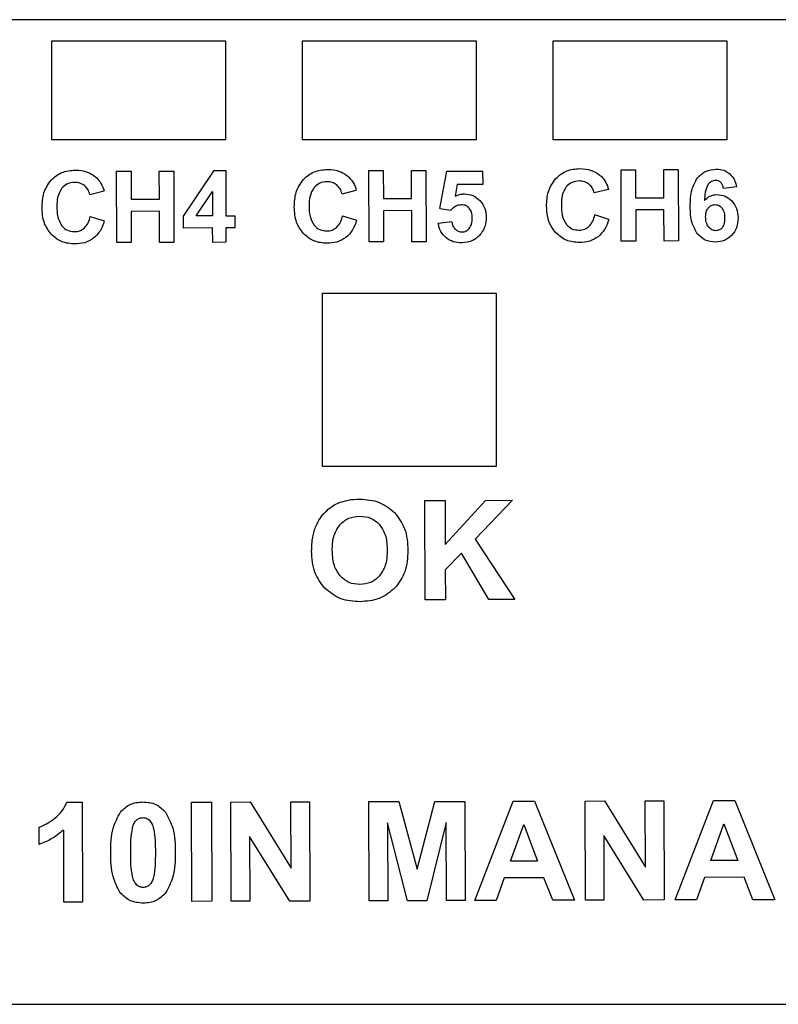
# Model space of a CAD drawing. Header units: millimetres. Extents: x -109 to 103, y 0 to 40.
# Tile 3 of 4: x -21 to 10, y 0 to 40. Entities that reach past the tile are written whole.
import ezdxf

# ---------------------------------------------------------------- set-up
doc = ezdxf.new("R2010")
doc.units = ezdxf.units.MM
doc.layers.get('0').update_dxf_attribs({"linetype": 'CONTINUOUS'})

msp = doc.modelspace()

# ---------------------------------------------------------------- linework, layer by layer
for p, q in [((102.618, 39.9), (-108.596, 39.9)), ((-3.902, 32.288), (-3.623, 33.787)), ((-3.623, 33.787), (-2.163, 33.792)), ((-2.162, 33.275), (-2.163, 33.792)), ((-18.011, 32.857), (-17.435, 32.996)), ((-7.844, 32.883), (-7.269, 33.022)), ((-3.203, 33.272), (-3.288, 32.783)), ((-3.203, 33.272), (-2.162, 33.275)), ((2.898, 33.055), (2.322, 32.916)), ((8.058, 33.159), (7.524, 33.098)), ((-3.902, 32.288), (-3.453, 32.224)), ((-17.988, 31.967), (-17.424, 31.79)), ((-7.822, 31.993), (-7.258, 31.816)), ((2.909, 31.849), (2.345, 32.026)), ((-3.417, 31.745), (-3.967, 31.686)), ((-18.934, 8.353), (-18.312, 8.354)), ((-18.312, 8.354), (-18.3, 4.338)), ((-20.066, 7.337), (-20.064, 6.641)), ((-19.075, 7.225), (-19.067, 4.336)), ((-19.067, 4.336), (-18.3, 4.338)), ((-107.096, 0.2), (101.118, 0.2))]:
    msp.add_line(p, q)
for points in [[(-19.539, 35.053), (-19.539, 39.053), (-12.539, 39.053), (-12.539, 35.053)], [(-9.439, 35.053), (-9.439, 39.053), (-2.439, 39.053), (-2.439, 35.053)], [(0.661, 35.053), (0.661, 39.053), (7.661, 39.053), (7.661, 35.053)], [(-16.339, 30.913), (-16.921, 30.911), (-16.929, 33.791), (-16.347, 33.793), (-16.344, 32.659), (-15.205, 32.663), (-15.208, 33.796), (-14.626, 33.798), (-14.618, 30.918), (-15.2, 30.916), (-15.203, 32.175), (-16.343, 32.172)], [(-14.237, 31.498), (-14.238, 31.982), (-12.994, 33.814), (-12.53, 33.816), (-12.525, 31.989), (-12.167, 31.99), (-12.166, 31.504), (-12.524, 31.503), (-12.522, 30.924), (-13.056, 30.922), (-13.058, 31.502)], [(-6.173, 30.939), (-6.754, 30.938), (-6.762, 33.818), (-6.181, 33.819), (-6.178, 32.686), (-5.038, 32.689), (-5.041, 33.823), (-4.46, 33.824), (-4.452, 30.944), (-5.033, 30.943), (-5.037, 32.202), (-6.176, 32.199)], [(5.133, 30.976), (5.13, 32.235), (3.99, 32.232), (3.994, 30.972), (3.412, 30.971), (3.404, 33.851), (3.986, 33.852), (3.989, 32.719), (5.128, 32.722), (5.125, 33.856), (5.706, 33.857), (5.715, 30.977)], [(-13.059, 31.987), (-13.721, 31.985), (-13.062, 32.971)], [(-1.63, 28.88), (-1.63, 21.88), (-8.63, 21.88), (-8.63, 28.88)], [(-2.062, 20.519), (-0.976, 20.523), (-2.477, 18.96), (-0.881, 16.523), (-1.926, 16.52), (-3.031, 18.393), (-3.684, 17.723), (-3.68, 16.514), (-4.488, 16.511), (-4.501, 20.511), (-3.693, 20.514), (-3.687, 18.738)], [(-13.094, 4.353), (-13.902, 4.351), (-13.913, 8.351), (-13.106, 8.353)], [(-9.155, 8.365), (-9.143, 4.365), (-9.954, 4.362), (-11.574, 6.966), (-11.566, 4.358), (-12.317, 4.355), (-12.328, 8.355), (-11.542, 8.358), (-9.898, 5.691), (-9.905, 8.362)], [(-3.635, 4.381), (-3.644, 7.529), (-4.429, 4.378), (-5.206, 4.376), (-6.007, 7.522), (-5.997, 4.374), (-6.748, 4.372), (-6.759, 8.372), (-5.551, 8.375), (-4.817, 5.649), (-4.107, 8.379), (-2.896, 8.383), (-2.884, 4.383)], [(-1.304, 5.296), (-1.632, 4.386), (-2.489, 4.384), (-0.942, 8.388), (-0.088, 8.391), (1.525, 4.396), (0.646, 4.393), (0.295, 5.301)], [(2.704, 7.007), (2.712, 4.399), (1.962, 4.397), (1.95, 8.397), (2.736, 8.399), (4.381, 5.733), (4.373, 8.404), (5.123, 8.406), (5.135, 4.406), (4.325, 4.404)], [(8.366, 5.324), (6.767, 5.319), (6.439, 4.41), (5.582, 4.407), (7.129, 8.412), (7.983, 8.414), (9.596, 4.419), (8.717, 4.416)], [(0.033, 5.974), (-1.058, 5.971), (-0.522, 7.456)], [(7.549, 7.48), (8.104, 5.997), (7.013, 5.994)]]:
    msp.add_lwpolyline(points, close=True)
for points in [[(-19.137, 33.734), (-18.971, 33.805), (-18.781, 33.82), (-18.591, 33.835)], [(-9.4, 33.461), (-9.264, 33.578), (-9.128, 33.694), (-8.971, 33.761)], [(-8.971, 33.761), (-8.804, 33.832), (-8.614, 33.847), (-8.425, 33.862)], [(0.767, 33.494), (0.91, 33.617), (1.039, 33.727), (1.196, 33.794)], [(6.479, 33.522), (6.585, 33.624), (6.69, 33.726), (6.815, 33.785)], [(6.815, 33.785), (6.942, 33.844), (7.091, 33.859), (7.239, 33.873)], [(-19.566, 33.435), (-19.43, 33.551), (-19.294, 33.667), (-19.137, 33.734)], [(-8.453, 33.365), (-8.554, 33.356), (-8.655, 33.346), (-8.742, 33.307)], [(1.714, 33.398), (1.613, 33.388), (1.512, 33.379), (1.424, 33.339)], [(7.207, 33.42), (7.147, 33.411), (7.093, 33.404), (7.045, 33.38)], [(-18.909, 33.28), (-18.994, 33.241), (-19.064, 33.176), (-19.138, 33.107)], [(-8.742, 33.307), (-8.827, 33.268), (-8.899, 33.201), (-8.972, 33.133)], [(1.424, 33.339), (1.339, 33.301), (1.267, 33.234), (1.195, 33.166)], [(6.761, 32.607), (6.833, 32.678), (6.905, 32.749), (6.992, 32.79)], [(6.992, 32.79), (7.076, 32.83), (7.175, 32.841), (7.273, 32.852)], [(7.273, 32.852), (7.385, 32.841), (7.496, 32.83), (7.594, 32.787)], [(7.594, 32.787), (7.695, 32.744), (7.78, 32.667), (7.866, 32.59)], [(-3.028, 32.436), (-3.112, 32.424), (-3.185, 32.414), (-3.253, 32.382)], [(-2.855, 32.403), (-2.907, 32.426), (-2.968, 32.431), (-3.028, 32.436)], [(-2.718, 32.304), (-2.761, 32.342), (-2.805, 32.381), (-2.855, 32.403)], [(-19.137, 31.584), (-19.065, 31.517), (-18.994, 31.45), (-18.91, 31.411)], [(-18.91, 31.411), (-18.824, 31.372), (-18.725, 31.363), (-18.625, 31.354)], [(-8.97, 31.611), (-8.898, 31.542), (-8.828, 31.476), (-8.744, 31.438)], [(-3.009, 31.341), (-2.951, 31.348), (-2.897, 31.354), (-2.849, 31.377)], [(1.196, 31.644), (1.267, 31.576), (1.339, 31.509), (1.423, 31.471)], [(1.423, 31.471), (1.509, 31.432), (1.608, 31.423), (1.708, 31.414)], [(-19.141, 30.953), (-19.295, 31.018), (-19.424, 31.129), (-19.562, 31.246)], [(-8.974, 30.98), (-9.128, 31.045), (-9.257, 31.155), (-9.395, 31.273)], [(1.192, 31.013), (1.038, 31.078), (0.909, 31.188), (0.771, 31.306)], [(7.192, 30.932), (7.053, 30.946), (6.914, 30.96), (6.795, 31.016)], [(7.562, 31), (7.449, 30.953), (7.321, 30.943), (7.192, 30.932)], [(7.857, 31.202), (7.764, 31.123), (7.67, 31.045), (7.562, 31)], [(-7.141, 20.57), (-6.865, 20.552), (-6.589, 20.535), (-6.345, 20.436)], [(-6.345, 20.436), (-6.121, 20.345), (-5.923, 20.186), (-5.725, 20.027)], [(-7.117, 16.434), (-7.382, 16.45), (-7.648, 16.467), (-7.885, 16.555)], [(-6.354, 16.562), (-6.589, 16.472), (-6.853, 16.453), (-7.117, 16.434)], [(-16.387, 8.258), (-16.232, 8.331), (-16.051, 8.346), (-15.87, 8.361)], [(-15.87, 8.361), (-15.688, 8.347), (-15.507, 8.332), (-15.352, 8.259)], [(-16.775, 7.95), (-16.653, 8.069), (-16.532, 8.189), (-16.387, 8.258)], [(-15.352, 8.259), (-15.205, 8.191), (-15.083, 8.07), (-14.96, 7.949)], [(-16.386, 4.388), (-16.542, 4.462), (-16.671, 4.592), (-16.801, 4.723)], [(-15.341, 4.381), (-15.496, 4.308), (-15.677, 4.292), (-15.858, 4.277)], [(-14.953, 4.689), (-15.075, 4.569), (-15.196, 4.449), (-15.341, 4.381)]]:
    msp.add_open_spline(points, degree=3)
for points, knots in [([(-18.591, 33.835), (-18.426, 33.825), (-18.108, 33.806), (-17.854, 33.616), (-17.732, 33.525)], [0, 0, 0, 0, 0.0539088, 0.1034765, 0.1034765, 0.1034765, 0.1034765]), ([(-8.425, 33.862), (-8.259, 33.852), (-7.942, 33.832), (-7.687, 33.643), (-7.565, 33.552)], [0, 0, 0, 0, 0.0539088, 0.1034765, 0.1034765, 0.1034765, 0.1034765]), ([(1.196, 33.794), (1.2, 33.796), (1.205, 33.798), (1.373, 33.866), (1.558, 33.88), (1.742, 33.895)], [-0.06350561, -0.06350561, -0.06350561, -0.06350561, -0.06164864, -0.06164864, 0, 0, 0, 0]), ([(1.742, 33.895), (1.901, 33.885), (2.059, 33.875), (2.347, 33.774), (2.465, 33.686), (2.601, 33.585)], [-0.1127988, -0.1127988, -0.1127988, -0.1127988, -0.0564908, -0.0564908, 0, 0, 0, 0]), ([(7.239, 33.873), (7.342, 33.867), (7.54, 33.856), (7.704, 33.745), (7.782, 33.691)], [0, 0, 0, 0, 0.03370364, 0.06477515, 0.06477515, 0.06477515, 0.06477515]), ([(-19.934, 32.317), (-19.925, 32.521), (-19.917, 32.726), (-19.798, 33.102), (-19.695, 33.25), (-19.566, 33.435)], [-0.1494359, -0.1494359, -0.1494359, -0.1494359, -0.0750985, -0.0750985, 0, 0, 0, 0]), ([(-17.732, 33.525), (-17.669, 33.454), (-17.534, 33.298), (-17.47, 33.102), (-17.435, 32.996)], [0, 0, 0, 0, 0.03145565, 0.06803744, 0.06803744, 0.06803744, 0.06803744]), ([(-9.768, 32.343), (-9.759, 32.548), (-9.75, 32.752), (-9.632, 33.129), (-9.529, 33.277), (-9.4, 33.461)], [-0.1494359, -0.1494359, -0.1494359, -0.1494359, -0.0750985, -0.0750985, 0, 0, 0, 0]), ([(-8.058, 33.236), (-8.121, 33.277), (-8.178, 33.314), (-8.31, 33.356), (-8.381, 33.36), (-8.453, 33.365)], [-0.04770622, -0.04770622, -0.04770622, -0.04770622, -0.0238328, -0.0238328, 0, 0, 0, 0]), ([(-7.565, 33.552), (-7.49, 33.466), (-7.43, 33.397), (-7.333, 33.219), (-7.301, 33.121), (-7.269, 33.022)], [-0.06921501, -0.06921501, -0.06921501, -0.06921501, -0.03443762, -0.03443762, 0, 0, 0, 0]), ([(0.399, 32.376), (0.407, 32.581), (0.416, 32.785), (0.535, 33.162), (0.638, 33.309), (0.767, 33.494)], [-0.1494359, -0.1494359, -0.1494359, -0.1494359, -0.0750985, -0.0750985, 0, 0, 0, 0]), ([(2.108, 33.269), (2.045, 33.31), (1.988, 33.347), (1.857, 33.389), (1.785, 33.393), (1.714, 33.398)], [-0.04770622, -0.04770622, -0.04770622, -0.04770622, -0.0238328, -0.0238328, 0, 0, 0, 0]), ([(2.601, 33.585), (2.676, 33.499), (2.736, 33.43), (2.834, 33.252), (2.866, 33.154), (2.898, 33.055)], [-0.06921501, -0.06921501, -0.06921501, -0.06921501, -0.03443762, -0.03443762, 0, 0, 0, 0]), ([(6.19, 32.379), (6.193, 32.612), (6.197, 33.019), (6.395, 33.371), (6.479, 33.522)], [0, 0, 0, 0, 0.0761244, 0.1327772, 0.1327772, 0.1327772, 0.1327772]), ([(7.045, 33.38), (7.044, 33.379), (7.042, 33.378), (6.991, 33.35), (6.951, 33.306), (6.911, 33.262)], [-0.02058152, -0.02058152, -0.02058152, -0.02058152, -0.01985098, -0.01985098, 0, 0, 0, 0]), ([(7.421, 33.342), (7.387, 33.367), (7.358, 33.389), (7.286, 33.415), (7.246, 33.417), (7.207, 33.42)], [-0.02651834, -0.02651834, -0.02651834, -0.02651834, -0.01323944, -0.01323944, 0, 0, 0, 0]), ([(7.782, 33.691), (7.848, 33.62), (7.989, 33.468), (8.034, 33.266), (8.058, 33.159)], [0, 0, 0, 0, 0.03176099, 0.06769276, 0.06769276, 0.06769276, 0.06769276]), ([(-19.138, 33.107), (-19.214, 32.977), (-19.27, 32.882), (-19.332, 32.628), (-19.333, 32.495), (-19.335, 32.362)], [-0.09021302, -0.09021302, -0.09021302, -0.09021302, -0.04441989, -0.04441989, 0, 0, 0, 0]), ([(-18.619, 33.338), (-18.719, 33.329), (-18.818, 33.32), (-18.906, 33.281), (-18.908, 33.281), (-18.909, 33.28)], [-0.06848938, -0.06848938, -0.06848938, -0.06848938, -0.03425182, -0.03425182, -0.03375035, -0.03375035, -0.03375035, -0.03375035]), ([(-18.225, 33.21), (-18.283, 33.247), (-18.403, 33.325), (-18.546, 33.334), (-18.619, 33.338)], [0, 0, 0, 0, 0.022684, 0.04677468, 0.04677468, 0.04677468, 0.04677468]), ([(-18.011, 32.857), (-18.032, 32.927), (-18.073, 33.063), (-18.175, 33.162), (-18.225, 33.21)], [0, 0, 0, 0, 0.02392545, 0.04656697, 0.04656697, 0.04656697, 0.04656697]), ([(-8.972, 33.133), (-9.048, 33.003), (-9.103, 32.909), (-9.165, 32.655), (-9.167, 32.522), (-9.169, 32.388)], [-0.09021317, -0.09021317, -0.09021317, -0.09021317, -0.04441997, -0.04441997, 0, 0, 0, 0]), ([(-7.844, 32.883), (-7.865, 32.953), (-7.906, 33.09), (-8.009, 33.188), (-8.058, 33.236)], [0, 0, 0, 0, 0.02392545, 0.04656697, 0.04656697, 0.04656697, 0.04656697]), ([(1.195, 33.166), (1.119, 33.036), (1.063, 32.941), (1.001, 32.688), (0.999, 32.555), (0.998, 32.421)], [-0.09021317, -0.09021317, -0.09021317, -0.09021317, -0.04441997, -0.04441997, 0, 0, 0, 0]), ([(2.322, 32.916), (2.301, 32.986), (2.26, 33.123), (2.158, 33.221), (2.108, 33.269)], [0, 0, 0, 0, 0.02392545, 0.04656697, 0.04656697, 0.04656697, 0.04656697]), ([(6.911, 33.262), (6.857, 33.144), (6.82, 33.062), (6.773, 32.835), (6.767, 32.721), (6.761, 32.607)], [-0.0789114, -0.0789114, -0.0789114, -0.0789114, -0.03809804, -0.03809804, 0, 0, 0, 0]), ([(7.524, 33.098), (7.517, 33.143), (7.51, 33.188), (7.477, 33.271), (7.453, 33.302), (7.421, 33.342)], [-0.03371149, -0.03371149, -0.03371149, -0.03371149, -0.01699962, -0.01699962, 0, 0, 0, 0]), ([(-3.288, 32.783), (-3.227, 32.81), (-3.107, 32.863), (-2.976, 32.872), (-2.911, 32.876)], [0, 0, 0, 0, 0.02211819, 0.04344597, 0.04344597, 0.04344597, 0.04344597]), ([(-2.911, 32.876), (-2.793, 32.865), (-2.675, 32.854), (-2.467, 32.766), (-2.377, 32.688), (-2.288, 32.611)], [-0.07907415, -0.07907415, -0.07907415, -0.07907415, -0.03953696, -0.03953696, 0, 0, 0, 0]), ([(-2.288, 32.611), (-2.205, 32.502), (-2.132, 32.407), (-2.048, 32.175), (-2.039, 32.046), (-2.03, 31.918)], [-0.08593306, -0.08593306, -0.08593306, -0.08593306, -0.04290378, -0.04290378, 0, 0, 0, 0]), ([(7.866, 32.59), (7.938, 32.494), (8.089, 32.293), (8.106, 32.042), (8.115, 31.911)], [0, 0, 0, 0, 0.0393039, 0.08187745, 0.08187745, 0.08187745, 0.08187745]), ([(-19.562, 31.246), (-19.67, 31.395), (-19.901, 31.713), (-19.923, 32.107), (-19.934, 32.317)], [0, 0, 0, 0, 0.0600317, 0.1283372, 0.1283372, 0.1283372, 0.1283372]), ([(-19.335, 32.362), (-19.333, 32.223), (-19.331, 32.085), (-19.27, 31.819), (-19.214, 31.721), (-19.137, 31.584)], [-0.1029688, -0.1029688, -0.1029688, -0.1029688, -0.0524169, -0.0524169, 0, 0, 0, 0]), ([(-9.395, 31.273), (-9.503, 31.422), (-9.734, 31.74), (-9.756, 32.134), (-9.768, 32.343)], [0, 0, 0, 0, 0.0600316, 0.1283371, 0.1283371, 0.1283371, 0.1283371]), ([(-9.169, 32.388), (-9.167, 32.25), (-9.165, 32.111), (-9.103, 31.846), (-9.048, 31.748), (-8.97, 31.611)], [-0.1029686, -0.1029686, -0.1029686, -0.1029686, -0.0524168, -0.0524168, 0, 0, 0, 0]), ([(-3.253, 32.382), (-3.257, 32.381), (-3.26, 32.379), (-3.334, 32.341), (-3.394, 32.283), (-3.453, 32.224)], [-0.02924503, -0.02924503, -0.02924503, -0.02924503, -0.02787243, -0.02787243, 0, 0, 0, 0]), ([(-2.598, 31.906), (-2.601, 31.986), (-2.605, 32.13), (-2.683, 32.25), (-2.718, 32.304)], [0, 0, 0, 0, 0.02599495, 0.04690668, 0.04690668, 0.04690668, 0.04690668]), ([(0.771, 31.306), (0.645, 31.48), (0.541, 31.623), (0.42, 31.982), (0.41, 32.179), (0.399, 32.376)], [-0.1319894, -0.1319894, -0.1319894, -0.1319894, -0.0657526, -0.0657526, 0, 0, 0, 0]), ([(0.998, 32.421), (1, 32.283), (1.001, 32.144), (1.063, 31.879), (1.119, 31.781), (1.196, 31.644)], [-0.1029686, -0.1029686, -0.1029686, -0.1029686, -0.0524168, -0.0524168, 0, 0, 0, 0]), ([(6.474, 31.269), (6.392, 31.415), (6.2, 31.757), (6.194, 32.152), (6.19, 32.379)], [0, 0, 0, 0, 0.0549253, 0.1290886, 0.1290886, 0.1290886, 0.1290886]), ([(6.81, 31.951), (6.812, 32.018), (6.814, 32.084), (6.849, 32.209), (6.879, 32.257), (6.919, 32.32)], [0, 0, 0, 0, 0.02220097, 0.02220097, 0.04479759, 0.04479759, 0.04479759, 0.04479759]), ([(6.919, 32.32), (6.957, 32.356), (6.995, 32.392), (7.084, 32.434), (7.135, 32.439), (7.188, 32.445)], [0, 0, 0, 0, 0.01740593, 0.01740593, 0.03481732, 0.03481732, 0.03481732, 0.03481732]), ([(7.188, 32.445), (7.242, 32.439), (7.295, 32.434), (7.386, 32.391), (7.425, 32.353), (7.463, 32.315)], [0, 0, 0, 0, 0.01824743, 0.01824743, 0.03649134, 0.03649134, 0.03649134, 0.03649134]), ([(7.463, 32.315), (7.505, 32.244), (7.536, 32.191), (7.571, 32.051), (7.573, 31.978), (7.575, 31.904)], [0, 0, 0, 0, 0.0277329, 0.0277329, 0.05471061, 0.05471061, 0.05471061, 0.05471061]), ([(-18.227, 31.503), (-18.161, 31.578), (-18.111, 31.636), (-18.033, 31.794), (-18.011, 31.88), (-17.988, 31.967)], [-0.06015403, -0.06015403, -0.06015403, -0.06015403, -0.02982897, -0.02982897, 0, 0, 0, 0]), ([(-17.424, 31.79), (-17.47, 31.646), (-17.556, 31.376), (-17.759, 31.18), (-17.853, 31.088)], [0, 0, 0, 0, 0.04951437, 0.09264609, 0.09264609, 0.09264609, 0.09264609]), ([(-8.06, 31.529), (-7.995, 31.605), (-7.945, 31.663), (-7.867, 31.82), (-7.844, 31.907), (-7.822, 31.993)], [-0.06015403, -0.06015403, -0.06015403, -0.06015403, -0.02982897, -0.02982897, 0, 0, 0, 0]), ([(-7.258, 31.816), (-7.304, 31.672), (-7.39, 31.403), (-7.592, 31.206), (-7.687, 31.115)], [0, 0, 0, 0, 0.04951428, 0.092646, 0.092646, 0.092646, 0.092646]), ([(-2.717, 31.483), (-2.682, 31.54), (-2.604, 31.67), (-2.6, 31.822), (-2.598, 31.906)], [0, 0, 0, 0, 0.02196489, 0.04964193, 0.04964193, 0.04964193, 0.04964193]), ([(-2.03, 31.918), (-2.038, 31.804), (-2.046, 31.689), (-2.114, 31.478), (-2.174, 31.381), (-2.235, 31.283)], [-0.07733386, -0.07733386, -0.07733386, -0.07733386, -0.03866861, -0.03866861, 0, 0, 0, 0]), ([(2.106, 31.562), (2.172, 31.638), (2.222, 31.696), (2.3, 31.853), (2.322, 31.94), (2.345, 32.026)], [-0.06015403, -0.06015403, -0.06015403, -0.06015403, -0.02982897, -0.02982897, 0, 0, 0, 0]), ([(2.909, 31.849), (2.863, 31.705), (2.777, 31.436), (2.574, 31.239), (2.48, 31.148)], [0, 0, 0, 0, 0.04951428, 0.092646, 0.092646, 0.092646, 0.092646]), ([(6.935, 31.536), (6.891, 31.606), (6.856, 31.661), (6.816, 31.801), (6.813, 31.876), (6.81, 31.951)], [0, 0, 0, 0, 0.02778932, 0.02778932, 0.05518653, 0.05518653, 0.05518653, 0.05518653]), ([(7.575, 31.904), (7.574, 31.834), (7.573, 31.764), (7.541, 31.63), (7.513, 31.58), (7.473, 31.511)], [0, 0, 0, 0, 0.02336771, 0.02336771, 0.047513, 0.047513, 0.047513, 0.047513]), ([(8.115, 31.911), (8.107, 31.774), (8.091, 31.511), (7.933, 31.301), (7.857, 31.202)], [0, 0, 0, 0, 0.0448388, 0.08558435, 0.08558435, 0.08558435, 0.08558435]), ([(-18.625, 31.354), (-18.551, 31.36), (-18.404, 31.372), (-18.285, 31.459), (-18.227, 31.503)], [0, 0, 0, 0, 0.02430339, 0.04807465, 0.04807465, 0.04807465, 0.04807465]), ([(-8.744, 31.438), (-8.743, 31.437), (-8.742, 31.437), (-8.656, 31.398), (-8.557, 31.39), (-8.459, 31.381)], [-0.03332256, -0.03332256, -0.03332256, -0.03332256, -0.03300077, -0.03300077, 0, 0, 0, 0]), ([(-8.459, 31.381), (-8.385, 31.387), (-8.312, 31.393), (-8.179, 31.442), (-8.121, 31.485), (-8.06, 31.529)], [-0.05010876, -0.05010876, -0.05010876, -0.05010876, -0.02505738, -0.02505738, 0, 0, 0, 0]), ([(-3.664, 31.112), (-3.74, 31.19), (-3.896, 31.353), (-3.943, 31.573), (-3.967, 31.686)], [0, 0, 0, 0, 0.03571759, 0.07345129, 0.07345129, 0.07345129, 0.07345129]), ([(-3.417, 31.745), (-3.406, 31.689), (-3.396, 31.634), (-3.35, 31.535), (-3.316, 31.496), (-3.276, 31.45)], [-0.04022562, -0.04022562, -0.04022562, -0.04022562, -0.02015111, -0.02015111, 0, 0, 0, 0]), ([(-3.276, 31.45), (-3.237, 31.418), (-3.198, 31.387), (-3.109, 31.351), (-3.06, 31.346), (-3.009, 31.341)], [-0.03430786, -0.03430786, -0.03430786, -0.03430786, -0.01715725, -0.01715725, 0, 0, 0, 0]), ([(-2.849, 31.377), (-2.848, 31.377), (-2.847, 31.378), (-2.798, 31.402), (-2.757, 31.442), (-2.717, 31.483)], [-0.01945925, -0.01945925, -0.01945925, -0.01945925, -0.01909744, -0.01909744, 0, 0, 0, 0]), ([(1.708, 31.414), (1.781, 31.42), (1.855, 31.426), (1.988, 31.475), (2.046, 31.518), (2.106, 31.562)], [-0.05010876, -0.05010876, -0.05010876, -0.05010876, -0.02505738, -0.02505738, 0, 0, 0, 0]), ([(7.218, 31.39), (7.158, 31.398), (7.108, 31.405), (7.014, 31.455), (6.974, 31.495), (6.935, 31.536)], [0, 0, 0, 0, 0.02021707, 0.02021707, 0.04033039, 0.04033039, 0.04033039, 0.04033039]), ([(7.473, 31.511), (7.438, 31.476), (7.402, 31.441), (7.317, 31.401), (7.269, 31.396), (7.218, 31.39)], [0, 0, 0, 0, 0.01658945, 0.01658945, 0.03318092, 0.03318092, 0.03318092, 0.03318092]), ([(-17.853, 31.088), (-17.98, 31.011), (-18.087, 30.947), (-18.343, 30.872), (-18.481, 30.864), (-18.618, 30.857)], [-0.09182083, -0.09182083, -0.09182083, -0.09182083, -0.04578722, -0.04578722, 0, 0, 0, 0]), ([(-8.451, 30.884), (-8.63, 30.898), (-8.808, 30.912), (-8.968, 30.978), (-8.971, 30.979), (-8.974, 30.98)], [-0.12305056, -0.12305056, -0.12305056, -0.12305056, -0.0615443, -0.0615443, -0.06044279, -0.06044279, -0.06044279, -0.06044279]), ([(-7.687, 31.115), (-7.814, 31.038), (-7.921, 30.973), (-8.177, 30.898), (-8.314, 30.891), (-8.451, 30.884)], [-0.0918211, -0.0918211, -0.0918211, -0.0918211, -0.04578734, -0.04578734, 0, 0, 0, 0]), ([(-3.013, 30.899), (-3.132, 30.906), (-3.25, 30.912), (-3.468, 30.981), (-3.558, 31.041), (-3.664, 31.112)], [-0.08486685, -0.08486685, -0.08486685, -0.08486685, -0.04253552, -0.04253552, 0, 0, 0, 0]), ([(-2.235, 31.283), (-2.285, 31.229), (-2.335, 31.175), (-2.454, 31.065), (-2.514, 31.023), (-2.705, 30.93), (-2.859, 30.914), (-3.013, 30.899)], [-0.0954929, -0.0954929, -0.0954929, -0.0954929, -0.07595155, -0.07595155, -0.05160015, -0.05160015, 0, 0, 0, 0]), ([(1.715, 30.917), (1.537, 30.931), (1.358, 30.945), (1.198, 31.011), (1.195, 31.012), (1.192, 31.013)], [-0.12305056, -0.12305056, -0.12305056, -0.12305056, -0.0615443, -0.0615443, -0.06044279, -0.06044279, -0.06044279, -0.06044279]), ([(2.48, 31.148), (2.369, 31.081), (2.134, 30.939), (1.86, 30.924), (1.715, 30.917)], [0, 0, 0, 0, 0.04252459, 0.08996529, 0.08996529, 0.08996529, 0.08996529]), ([(6.795, 31.016), (6.794, 31.016), (6.794, 31.016), (6.674, 31.073), (6.574, 31.171), (6.474, 31.269)], [-0.04684744, -0.04684744, -0.04684744, -0.04684744, -0.0467221, -0.0467221, 0, 0, 0, 0]), ([(-18.618, 30.857), (-18.796, 30.871), (-18.975, 30.886), (-19.135, 30.951), (-19.138, 30.952), (-19.141, 30.953)], [-0.12304976, -0.12304976, -0.12304976, -0.12304976, -0.0615439, -0.0615439, -0.06044262, -0.06044262, -0.06044262, -0.06044262]), ([(-8.519, 20.047), (-8.44, 20.123), (-8.286, 20.269), (-8.096, 20.363), (-8.003, 20.409)], [0, 0, 0, 0, 0.03253589, 0.06334094, 0.06334094, 0.06334094, 0.06334094]), ([(-8.003, 20.409), (-7.87, 20.456), (-7.592, 20.554), (-7.296, 20.565), (-7.141, 20.57)], [0, 0, 0, 0, 0.04195925, 0.08810461, 0.08810461, 0.08810461, 0.08810461]), ([(-8.89, 19.498), (-8.84, 19.597), (-8.741, 19.797), (-8.593, 19.964), (-8.519, 20.047)], [0, 0, 0, 0, 0.03317677, 0.06655449, 0.06655449, 0.06655449, 0.06655449]), ([(-7.935, 19.535), (-7.816, 19.642), (-7.706, 19.74), (-7.438, 19.854), (-7.284, 19.867), (-7.131, 19.88)], [0, 0, 0, 0, 0.04806134, 0.04806134, 0.09606961, 0.09606961, 0.09606961, 0.09606961]), ([(-7.131, 19.88), (-6.978, 19.868), (-6.826, 19.857), (-6.558, 19.746), (-6.449, 19.65), (-6.329, 19.544)], [0, 0, 0, 0, 0.04589194, 0.04589194, 0.09185056, 0.09185056, 0.09185056, 0.09185056]), ([(-5.725, 20.027), (-5.57, 19.817), (-5.236, 19.366), (-5.205, 18.804), (-5.189, 18.503)], [0, 0, 0, 0, 0.07669, 0.1646674, 0.1646674, 0.1646674, 0.1646674]), ([(-9.069, 18.471), (-9.065, 18.66), (-9.056, 19.012), (-8.942, 19.344), (-8.89, 19.498)], [0, 0, 0, 0, 0.0563929, 0.1047615, 0.1047615, 0.1047615, 0.1047615]), ([(-8.237, 18.501), (-8.232, 18.688), (-8.227, 18.874), (-8.131, 19.224), (-8.047, 19.358), (-7.935, 19.535)], [0, 0, 0, 0, 0.0560056, 0.0560056, 0.1131386, 0.1131386, 0.1131386, 0.1131386]), ([(-6.329, 19.544), (-6.217, 19.369), (-6.132, 19.237), (-6.036, 18.89), (-6.03, 18.705), (-6.024, 18.52)], [0, 0, 0, 0, 0.0624496, 0.0624496, 0.1236217, 0.1236217, 0.1236217, 0.1236217]), ([(-8.537, 16.974), (-8.691, 17.181), (-9.021, 17.624), (-9.052, 18.177), (-9.069, 18.471)], [0, 0, 0, 0, 0.075802, 0.1620447, 0.1620447, 0.1620447, 0.1620447]), ([(-7.92, 17.472), (-8.034, 17.647), (-8.122, 17.78), (-8.223, 18.128), (-8.23, 18.315), (-8.237, 18.501)], [0, 0, 0, 0, 0.0625534, 0.0625534, 0.1240783, 0.1240783, 0.1240783, 0.1240783]), ([(-6.024, 18.52), (-6.029, 18.331), (-6.034, 18.142), (-6.131, 17.789), (-6.217, 17.654), (-6.33, 17.475)], [0, 0, 0, 0, 0.0566049, 0.0566049, 0.1143154, 0.1143154, 0.1143154, 0.1143154]), ([(-5.189, 18.503), (-5.203, 18.205), (-5.23, 17.647), (-5.558, 17.196), (-5.711, 16.986)], [0, 0, 0, 0, 0.0873214, 0.1635898, 0.1635898, 0.1635898, 0.1635898]), ([(-7.122, 17.124), (-7.274, 17.138), (-7.427, 17.151), (-7.693, 17.267), (-7.804, 17.368), (-7.92, 17.472)], [0, 0, 0, 0, 0.045915, 0.045915, 0.09183502, 0.09183502, 0.09183502, 0.09183502]), ([(-6.33, 17.475), (-6.444, 17.37), (-6.554, 17.269), (-6.818, 17.153), (-6.97, 17.139), (-7.122, 17.124)], [0, 0, 0, 0, 0.04654599, 0.04654599, 0.09308219, 0.09308219, 0.09308219, 0.09308219]), ([(-7.885, 16.555), (-7.896, 16.559), (-8.132, 16.65), (-8.34, 16.816), (-8.537, 16.974)], [0.07764889, 0.07764889, 0.07764889, 0.07764889, 0.08122989, 0.15529777, 0.15529777, 0.15529777, 0.15529777]), ([(-5.711, 16.986), (-5.906, 16.826), (-6.11, 16.658), (-6.344, 16.565), (-6.354, 16.562)], [0, 0, 0, 0, 0.07395377, 0.07719402, 0.07719402, 0.07719402, 0.07719402]), ([(-19.415, 7.711), (-19.312, 7.801), (-19.209, 7.891), (-19.047, 8.104), (-18.994, 8.221), (-18.934, 8.353)], [-0.08689683, -0.08689683, -0.08689683, -0.08689683, -0.04350309, -0.04350309, 0, 0, 0, 0]), ([(-17.163, 6.322), (-17.16, 6.654), (-17.155, 7.229), (-16.888, 7.735), (-16.775, 7.95)], [0, 0, 0, 0, 0.0976305, 0.1694397, 0.1694397, 0.1694397, 0.1694397]), ([(-14.96, 7.949), (-14.846, 7.736), (-14.577, 7.231), (-14.569, 6.655), (-14.565, 6.322)], [0, 0, 0, 0, 0.0715386, 0.1696373, 0.1696373, 0.1696373, 0.1696373]), ([(-20.066, 7.337), (-19.936, 7.391), (-19.834, 7.432), (-19.617, 7.56), (-19.516, 7.635), (-19.415, 7.711)], [-0.07623682, -0.07623682, -0.07623682, -0.07623682, -0.03787187, -0.03787187, 0, 0, 0, 0]), ([(-16.284, 7.318), (-16.268, 7.377), (-16.251, 7.437), (-16.196, 7.546), (-16.162, 7.584), (-16.116, 7.636)], [0, 0, 0, 0, 0.0185234, 0.0185234, 0.03759248, 0.03759248, 0.03759248, 0.03759248]), ([(-16.116, 7.636), (-16.079, 7.662), (-16.041, 7.688), (-15.959, 7.718), (-15.914, 7.722), (-15.868, 7.726)], [0, 0, 0, 0, 0.0136429, 0.0136429, 0.02728602, 0.02728602, 0.02728602, 0.02728602]), ([(-15.868, 7.726), (-15.823, 7.722), (-15.778, 7.719), (-15.695, 7.689), (-15.658, 7.664), (-15.621, 7.638)], [0, 0, 0, 0, 0.01360617, 0.01360617, 0.02721232, 0.02721232, 0.02721232, 0.02721232]), ([(-15.621, 7.638), (-15.571, 7.579), (-15.536, 7.537), (-15.477, 7.416), (-15.459, 7.351), (-15.441, 7.286)], [0, 0, 0, 0, 0.02306986, 0.02306986, 0.045162, 0.045162, 0.045162, 0.045162]), ([(-19.075, 7.225), (-19.227, 7.098), (-19.373, 6.976), (-19.702, 6.782), (-19.883, 6.712), (-20.064, 6.641)], [-0.1164132, -0.1164132, -0.1164132, -0.1164132, -0.0581995, -0.0581995, 0, 0, 0, 0]), ([(-16.361, 6.316), (-16.361, 6.484), (-16.362, 6.653), (-16.339, 6.996), (-16.316, 7.128), (-16.284, 7.318)], [0, 0, 0, 0, 0.0504326, 0.0504326, 0.103698, 0.103698, 0.103698, 0.103698]), ([(-15.441, 7.286), (-15.411, 7.104), (-15.389, 6.978), (-15.367, 6.644), (-15.367, 6.482), (-15.367, 6.319)], [0, 0, 0, 0, 0.0555022, 0.0555022, 0.1074267, 0.1074267, 0.1074267, 0.1074267]), ([(-16.801, 4.723), (-16.905, 4.927), (-17.159, 5.426), (-17.161, 5.99), (-17.163, 6.322)], [0, 0, 0, 0, 0.0679596, 0.1659463, 0.1659463, 0.1659463, 0.1659463]), ([(-16.287, 5.349), (-16.317, 5.532), (-16.339, 5.658), (-16.361, 5.992), (-16.361, 6.154), (-16.361, 6.316)], [0, 0, 0, 0, 0.0555022, 0.0555022, 0.1074267, 0.1074267, 0.1074267, 0.1074267]), ([(-15.367, 6.319), (-15.367, 6.152), (-15.366, 5.984), (-15.389, 5.641), (-15.411, 5.509), (-15.444, 5.32)], [0, 0, 0, 0, 0.0502988, 0.0502988, 0.1034689, 0.1034689, 0.1034689, 0.1034689]), ([(-14.565, 6.322), (-14.568, 5.989), (-14.572, 5.411), (-14.84, 4.904), (-14.953, 4.689)], [0, 0, 0, 0, 0.0980377, 0.1699713, 0.1699713, 0.1699713, 0.1699713]), ([(-16.107, 4.999), (-16.157, 5.058), (-16.192, 5.099), (-16.251, 5.22), (-16.269, 5.284), (-16.287, 5.349)], [0, 0, 0, 0, 0.02301061, 0.02301061, 0.04502947, 0.04502947, 0.04502947, 0.04502947]), ([(-15.444, 5.32), (-15.46, 5.261), (-15.476, 5.201), (-15.531, 5.093), (-15.565, 5.054), (-15.612, 5.002)], [0, 0, 0, 0, 0.01852341, 0.01852341, 0.0375925, 0.0375925, 0.0375925, 0.0375925]), ([(-15.86, 4.913), (-15.905, 4.916), (-15.95, 4.92), (-16.032, 4.948), (-16.07, 4.974), (-16.107, 4.999)], [0, 0, 0, 0, 0.01355015, 0.01355015, 0.02710032, 0.02710032, 0.02710032, 0.02710032]), ([(-15.612, 5.002), (-15.649, 4.976), (-15.687, 4.95), (-15.769, 4.92), (-15.814, 4.917), (-15.86, 4.913)], [0, 0, 0, 0, 0.01364302, 0.01364302, 0.02728625, 0.02728625, 0.02728625, 0.02728625]), ([(-15.858, 4.277), (-16.042, 4.295), (-16.226, 4.312), (-16.384, 4.387), (-16.385, 4.387), (-16.386, 4.388)], [-0.11196703, -0.11196703, -0.11196703, -0.11196703, -0.05598495, -0.05598495, -0.05569983, -0.05569983, -0.05569983, -0.05569983])]:
    msp.add_open_spline(points, degree=3, knots=knots)

doc.saveas('drawing.dxf')
